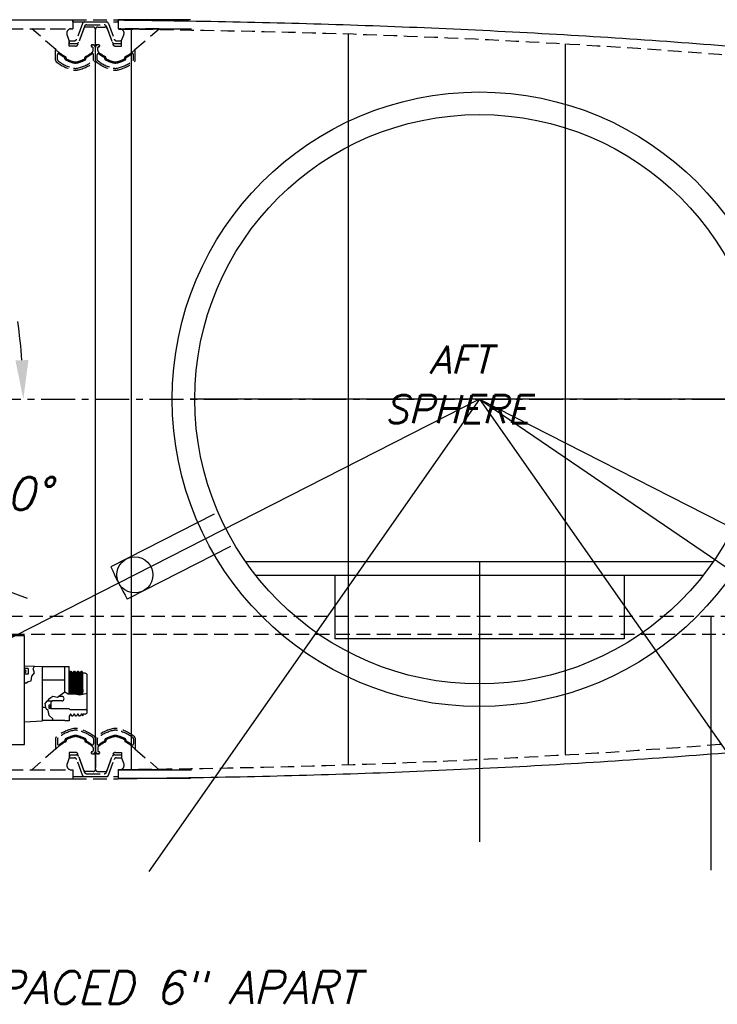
# Model space of a CAD drawing. Extents: x -135 to 10, y 84 to 175.
# Tile 39 of 53: x -52 to -32, y 131 to 158. Entities that reach past the tile are written whole.
import ezdxf

# ---------------------------------------------------------------- set-up
doc = ezdxf.new("R2010")
doc.units = 0
doc.header["$LTSCALE"] = 1.5
doc.header["$MEASUREMENT"] = 0
doc.linetypes.add('CENTER', pattern=[2, 1.25, -0.25, 0.25, -0.25])
doc.linetypes.add('HIDDEN', pattern=[0.375, 0.25, -0.125])
doc.layers.get('0').update_dxf_attribs({"linetype": 'CONTINUOUS'})
doc.layers.get('DEFPOINTS').update_dxf_attribs({"linetype": 'CONTINUOUS'})
for name, color, linetype in [('DIM', 1, 'CONTINUOUS'), ('HULL', 7, 'CONTINUOUS'), ('HULL_INSET', 4, 'CONTINUOUS'), ('J_BOX_FORW', 11, 'CONTINUOUS'), ('SPHERE_AFT', 7, 'CONTINUOUS'), ('STATION10', 60, 'CONTINUOUS'), ('STATION8', 150, 'CONTINUOUS'), ('STATION9', 201, 'CONTINUOUS'), ('V_BAND_COMPRESSION', 6, 'CONTINUOUS'), ('V_BAND_TENSION', 5, 'CONTINUOUS')]:
    doc.layers.add(name, color=color, linetype=linetype)
doc.styles.add('ENGR', font='Romans', dxfattribs={"oblique": 15})
doc.dimstyles.get("Standard").update_dxf_attribs({"dimtxt": 0.18, "dimasz": 0.18, "dimexe": 0.18, "dimexo": 0.0625, "dimgap": 0.09, "dimtad": 0, "dimtih": 1, "dimtoh": 1, "dimdec": 4, "dimzin": 0, "dimtxsty": 'STANDARD', "dimcen": 0.09, "dimazin": 3, "dimtfac": 1, "dimtdec": 4, "dimtofl": 0, "dimtmove": 0, "dimatfit": 3, "dimtolj": 1, "dimtzin": 0})

# ---------------------------------------------------------------- blocks, each defined once
blk = doc.blocks.new('*D9')
at = {"color": 0, "linetype": 'BYBLOCK'}
blk.add_line((-57.886, 144.38), (-51.462, 142.042), dxfattribs=at)
for start, end in [(4.1244, 8.2489), (331.7511, 335.8756)]:
    blk.add_arc((-66.578, 147.544), 15.006, start, end, dxfattribs=at)
for points in [[(-51.431, 148.63), (-51.79, 148.617), (-51.572, 147.544)], [(-53.049, 141.478), (-52.716, 141.343), (-52.477, 142.411)]]:
    blk.add_solid(points, dxfattribs=at)
at = {"layer": 'DEFPOINTS', "color": 0, "linetype": 'BYBLOCK'}
for p in [(-100.578, 147.544), (-66.578, 147.544), (0.489, 147.544), (-58.591, 144.637), (-51.976, 144.083)]:
    blk.add_point(p, dxfattribs=at)
at = {"color": 0, "linetype": 'BYBLOCK', "insert": (-51.8, 144.938), "char_height": 0.9, "attachment_point": 5, "style": 'ENGR'}
blk.add_mtext('\\A1;20°', dxfattribs=at)

msp = doc.modelspace()

# ---------------------------------------------------------------- linework, layer by layer
at = {"color": 4}
for p, q in [((-38.956, 147.544), (-52.999, 140.388)), ((-38.956, 147.544), (-24.912, 140.388)), ((-46.297, 144.364), (-49.152, 142.91)), ((-45.843, 143.473), (-48.698, 142.019))]:
    msp.add_line(p, q, dxfattribs=at)
at = {"color": 3}
for q in [(-48.1, 134.485), (-29.812, 134.485)]:
    msp.add_line((-38.956, 147.544), q, dxfattribs=at)
for p, q in [((-30.456, 147.544), (-46.956, 147.544)), ((-38.956, 147.544), (-31.928, 142.763)), ((-32.493, 143.044), (-45.418, 143.044)), ((-38.956, 143.044), (-38.956, 135.302)), ((-32.771, 142.669), (-45.14, 142.669)), ((-42.956, 142.669), (-42.956, 140.919)), ((-34.956, 142.669), (-34.956, 140.919)), ((-32.553, 141.544), (-32.553, 134.514)), ((-34.956, 140.919), (-42.956, 140.919))]:
    msp.add_line(p, q)
msp.add_circle((-48.489, 142.686), 0.5)
at = {"layer": 'HULL'}
for p, q in [((-63.203, 158.044), (-50.203, 158.044)), ((-50.203, 158.044), (-50.203, 157.794)), ((-46.953, 158.037), (-48.953, 158.037)), ((-48.953, 158.037), (-48.953, 157.794)), ((-49.578, 137.294), (-49.578, 157.794)), ((-48.953, 157.794), (-46.919, 157.794)), ((-50.203, 137.293), (-50.203, 137.043)), ((-48.953, 137.301), (-48.953, 137.051)), ((-48.953, 137.294), (-46.919, 137.294)), ((-63.203, 137.043), (-50.203, 137.043)), ((-46.953, 137.051), (-48.953, 137.051))]:
    msp.add_line(p, q, dxfattribs=at)
at = {"layer": 'HULL', "linetype": 'HIDDEN'}
for p, q in [((-63.203, 157.794), (-50.203, 157.794)), ((-89.655, 141.544), (-11.83, 141.544)), ((-88.48, 141.044), (-13.503, 141.044)), ((-63.203, 137.293), (-50.203, 137.293))]:
    msp.add_line(p, q, dxfattribs=at)
at = {"layer": 'HULL', "color": 1, "linetype": 'CENTER', "ltscale": 0.5}
msp.add_line((-100.578, 147.544), (0.489, 147.544), dxfattribs=at)
at = {"layer": 'HULL'}
for points, knots in [([(-48.953, 158.037), (-48.844, 158.036), (-48.734, 158.034), (-46.454, 158.006), (-44.283, 157.963), (-39.943, 157.811), (-37.774, 157.705), (-33.438, 157.434), (-31.272, 157.263), (-26.949, 156.829), (-24.789, 156.579), (-20.992, 155.991), (-19.351, 155.692), (-16.09, 154.995), (-14.47, 154.591), (-11.267, 153.65), (-9.684, 153.113), (-7.555, 152.287), (-6.986, 152.056), (-6.42, 151.815)], [74.600113, 74.600113, 74.600113, 74.600113, 74.928398, 74.928398, 81.436157, 81.436157, 87.943917, 87.943917, 94.451676, 94.451676, 100.959435, 100.959435, 105.945501, 105.945501, 110.931566, 110.931566, 115.917632, 115.917632, 117.752109, 117.752109, 117.752109, 117.752109]), ([(-48.953, 137.051), (-48.844, 137.052), (-48.734, 137.053), (-46.454, 137.081), (-44.283, 137.124), (-39.943, 137.277), (-37.774, 137.382), (-33.438, 137.654), (-31.272, 137.825), (-26.949, 138.258), (-24.789, 138.509), (-20.992, 139.096), (-19.351, 139.395), (-16.09, 140.093), (-14.47, 140.497), (-11.267, 141.437), (-9.684, 141.974), (-7.555, 142.8), (-6.986, 143.031), (-6.42, 143.272)], [74.600464, 74.600464, 74.600464, 74.600464, 74.928398, 74.928398, 81.436157, 81.436157, 87.943917, 87.943917, 94.451676, 94.451676, 100.959435, 100.959435, 105.945501, 105.945501, 110.931566, 110.931566, 115.917632, 115.917632, 117.752109, 117.752109, 117.752109, 117.752109])]:
    msp.add_open_spline(points, degree=3, knots=knots, dxfattribs=at)
at = {"layer": 'HULL', "linetype": 'HIDDEN'}
for points, knots in [([(-48.919, 157.786), (-47.139, 157.766), (-43.357, 157.701), (-37.574, 157.457), (-32.239, 157.106), (-27.572, 156.649), (-23.566, 156.163), (-19.56, 155.492), (-15.548, 154.631), (-11.533, 153.502), (-8.5, 152.41), (-6.804, 151.708), (-6.42, 151.544)], [74.636852, 74.636852, 74.636852, 74.636852, 79.979196, 85.984402, 91.998394, 96.017362, 100.048491, 104.104215, 108.197734, 112.354283, 116.605589, 117.858875, 117.858875, 117.858875, 117.858875]), ([(-48.953, 137.301), (-47.161, 137.322), (-43.368, 137.386), (-37.574, 137.63), (-32.239, 137.982), (-27.572, 138.439), (-23.566, 138.925), (-19.56, 139.596), (-15.548, 140.457), (-11.533, 141.586), (-8.5, 142.677), (-6.804, 143.379), (-6.42, 143.544)], [74.603382, 74.603382, 74.603382, 74.603382, 79.979196, 85.984402, 91.998394, 96.017362, 100.048491, 104.104215, 108.197734, 112.354283, 116.605589, 117.858875, 117.858875, 117.858875, 117.858875])]:
    msp.add_open_spline(points, degree=3, knots=knots, dxfattribs=at)
at = {"layer": 'HULL_INSET', "linetype": 'HIDDEN'}
for p, q in [((-50.672, 157.216), (-51.34, 157.794)), ((-51.34, 157.794), (-50.247, 157.794)), ((-49.9, 157.799), (-50.059, 157.363)), ((-49.641, 157.84), (-49.842, 157.84)), ((-49.578, 157.356), (-49.578, 157.777)), ((-49.578, 157.356), (-49.578, 157.777)), ((-49.516, 157.84), (-49.315, 157.84)), ((-49.256, 157.799), (-49.098, 157.363)), ((-47.816, 157.794), (-48.91, 157.794)), ((-48.484, 157.216), (-47.816, 157.794)), ((-50.303, 157.466), (-50.364, 157.624)), ((-50.303, 157.314), (-50.303, 157.466)), ((-48.853, 157.466), (-48.793, 157.624)), ((-48.853, 157.314), (-48.853, 157.466)), ((-50.129, 157.314), (-50.303, 157.314)), ((-49.696, 157.321), (-49.696, 157.321)), ((-49.666, 157.351), (-49.658, 157.351)), ((-49.666, 157.291), (-49.663, 157.291)), ((-49.658, 157.351), (-49.583, 157.351)), ((-49.643, 157.188), (-49.643, 157.271)), ((-49.498, 157.351), (-49.573, 157.351)), ((-49.513, 157.188), (-49.513, 157.271)), ((-49.49, 157.351), (-49.498, 157.351)), ((-49.49, 157.291), (-49.493, 157.291)), ((-49.46, 157.321), (-49.46, 157.321)), ((-49.027, 157.314), (-48.853, 157.314)), ((-50.39, 156.978), (-50.39, 156.998)), ((-49.869, 156.978), (-49.869, 156.998)), ((-49.288, 156.978), (-49.288, 156.998)), ((-48.766, 156.978), (-48.766, 156.998)), ((-50.39, 138.11), (-50.39, 138.089)), ((-49.868, 138.11), (-49.868, 138.089)), ((-49.287, 138.11), (-49.287, 138.089)), ((-48.766, 138.11), (-48.766, 138.089)), ((-50.672, 137.872), (-51.34, 137.294)), ((-49.643, 137.9), (-49.643, 137.816)), ((-49.513, 137.9), (-49.513, 137.816)), ((-48.484, 137.872), (-47.816, 137.294)), ((-50.303, 137.622), (-50.363, 137.463)), ((-50.129, 137.774), (-50.303, 137.774)), ((-50.303, 137.774), (-50.303, 137.622)), ((-49.9, 137.289), (-50.059, 137.724)), ((-49.696, 137.766), (-49.696, 137.766)), ((-49.666, 137.796), (-49.663, 137.796)), ((-49.666, 137.736), (-49.658, 137.736)), ((-49.658, 137.736), (-49.583, 137.736)), ((-49.578, 137.731), (-49.578, 137.31)), ((-49.578, 137.731), (-49.578, 137.31)), ((-49.498, 137.736), (-49.573, 137.736)), ((-49.49, 137.736), (-49.498, 137.736)), ((-49.49, 137.796), (-49.493, 137.796)), ((-49.46, 137.766), (-49.46, 137.766)), ((-49.256, 137.289), (-49.097, 137.724)), ((-49.027, 137.774), (-48.853, 137.774)), ((-48.853, 137.774), (-48.853, 137.622)), ((-48.853, 137.622), (-48.792, 137.463)), ((-51.34, 137.294), (-50.246, 137.294)), ((-47.816, 137.294), (-48.909, 137.294)), ((-49.64, 137.248), (-49.841, 137.248)), ((-49.515, 137.248), (-49.314, 137.248))]:
    msp.add_line(p, q, dxfattribs=at)
for centre, radius, start, end in [((-50.247, 157.669), 0.125, 90, 200.8617), ((-49.842, 157.777), 0.0625, 90, 160), ((-49.641, 157.777), 0.0625, 0, 90), ((-49.516, 157.777), 0.0625, 90, 180), ((-49.315, 157.777), 0.0625, 20, 90), ((-48.91, 157.669), 0.125, 339.1383, 90), ((-49.869, 158.036), 1.148, 225.61, 242.2629), ((-50.129, 157.389), 0.075, 270, 340), ((-49.666, 157.321), 0.03, 90, 180), ((-49.666, 157.321), 0.03, 180, 270), ((-49.663, 157.271), 0.02, 360, 90), ((-49.693, 157.188), 0.05, 309.3769, 360), ((-49.583, 157.356), 0.005, 270, 0), ((-49.573, 157.356), 0.005, 180, 270), ((-49.493, 157.271), 0.02, 90, 180), ((-49.463, 157.188), 0.05, 180, 230.6231), ((-49.49, 157.321), 0.03, 0, 90), ((-49.49, 157.321), 0.03, 270, 0), ((-49.027, 157.389), 0.075, 200, 270), ((-49.287, 158.036), 1.148, 297.7371, 314.39), ((-50.415, 156.998), 0.025, 0, 62.2629), ((-50.365, 156.978), 0.025, 180, 243.7935), ((-49.869, 157.985), 1.148, 243.7935, 253.1507), ((-50.129, 157.126), 0.25, 253.1507, 286.8493), ((-50.39, 157.985), 1.148, 286.8493, 296.2065), ((-49.894, 156.978), 0.025, 296.2065, 360), ((-49.844, 156.998), 0.025, 117.7371, 180), ((-50.39, 158.036), 1.148, 297.7371, 309.3769), ((-48.767, 158.036), 1.148, 230.6231, 242.2629), ((-49.313, 156.998), 0.025, 0, 62.2629), ((-49.263, 156.978), 0.025, 180, 243.7935), ((-48.767, 157.985), 1.148, 243.7935, 253.1507), ((-49.027, 157.126), 0.25, 253.1507, 286.8493), ((-49.287, 157.985), 1.148, 286.8493, 296.2065), ((-48.791, 156.978), 0.025, 296.2065, 0), ((-48.741, 156.998), 0.025, 117.7371, 180), ((-50.415, 138.089), 0.025, 297.7371, 360), ((-50.365, 138.11), 0.025, 116.2065, 180), ((-49.869, 137.102), 1.148, 106.8493, 116.2065), ((-50.129, 137.962), 0.25, 73.1507, 106.8493), ((-50.389, 137.102), 1.148, 63.7935, 73.1507), ((-49.893, 138.11), 0.025, 0, 63.7935), ((-49.843, 138.089), 0.025, 180, 242.2629), ((-49.312, 138.089), 0.025, 297.7371, 360), ((-49.262, 138.11), 0.025, 116.2065, 180), ((-48.766, 137.102), 1.148, 106.8493, 116.2065), ((-49.027, 137.962), 0.25, 73.1507, 106.8493), ((-49.287, 137.102), 1.148, 63.7935, 73.1507), ((-48.791, 138.11), 0.025, 0, 63.7935), ((-48.741, 138.089), 0.025, 180, 242.2629), ((-49.869, 137.051), 1.148, 117.7371, 134.39), ((-50.389, 137.051), 1.148, 50.6231, 62.2629), ((-49.663, 137.816), 0.02, 270, 0), ((-49.693, 137.9), 0.05, 0, 50.6231), ((-49.463, 137.9), 0.05, 129.3769, 180), ((-49.493, 137.816), 0.02, 180, 270), ((-48.766, 137.051), 1.148, 117.7371, 129.3769), ((-49.287, 137.051), 1.148, 45.61, 62.2629), ((-50.129, 137.699), 0.075, 20, 90), ((-49.666, 137.766), 0.03, 90, 180), ((-49.666, 137.766), 0.03, 180, 270), ((-49.583, 137.731), 0.005, 0, 90), ((-49.573, 137.731), 0.005, 90, 180), ((-49.49, 137.766), 0.03, 360, 90), ((-49.49, 137.766), 0.03, 270, 360), ((-49.027, 137.699), 0.075, 90, 160), ((-50.246, 137.419), 0.125, 159.1383, 270), ((-49.841, 137.31), 0.0625, 200, 270), ((-49.64, 137.31), 0.0625, 270, 0), ((-49.515, 137.31), 0.0625, 180, 270), ((-49.314, 137.31), 0.0625, 270, 340), ((-48.909, 137.419), 0.125, 270, 20.8617)]:
    msp.add_arc(centre, radius, start, end, dxfattribs=at)
at = {"layer": 'J_BOX_FORW'}
for p, q in [((-51.544, 140.997), (-59.544, 140.997)), ((-51.544, 137.997), (-51.544, 140.997)), ((-51.544, 140.098), (-51.544, 140.175)), ((-51.544, 140.175), (-51.262, 140.161)), ((-51.44, 140.098), (-51.544, 140.098)), ((-51.44, 140.098), (-51.44, 139.938)), ((-51.262, 140.161), (-51.044, 140.15)), ((-51.044, 138.65), (-51.044, 140.15)), ((-50.424, 140.141), (-51.044, 140.141)), ((-50.424, 140.15), (-50.304, 140.15)), ((-50.424, 139.438), (-50.424, 140.15)), ((-50.304, 139.386), (-50.304, 140.15)), ((-50.304, 139.965), (-50.272, 140.02)), ((-50.272, 140.02), (-50.254, 140.02)), ((-50.254, 140.02), (-50.222, 139.965)), ((-50.204, 139.965), (-50.172, 140.02)), ((-50.172, 140.02), (-50.154, 140.02)), ((-50.154, 140.02), (-50.122, 139.965)), ((-50.104, 139.965), (-50.072, 140.02)), ((-50.072, 140.02), (-50.054, 140.02)), ((-50.054, 140.02), (-50.022, 139.965)), ((-50.004, 139.965), (-49.972, 140.02)), ((-49.972, 140.02), (-49.954, 140.02)), ((-49.954, 140.02), (-49.924, 139.968)), ((-51.44, 139.938), (-51.544, 139.938)), ((-51.544, 139.717), (-51.544, 139.938)), ((-50.424, 139.778), (-51.044, 139.778)), ((-50.222, 139.965), (-50.204, 139.965)), ((-50.122, 139.965), (-50.104, 139.965)), ((-50.022, 139.965), (-50.004, 139.965)), ((-49.924, 139.38), (-49.924, 139.968)), ((-49.864, 139.964), (-49.924, 139.964)), ((-49.804, 139.898), (-49.804, 139.904)), ((-49.804, 138.901), (-49.804, 139.898)), ((-51.544, 138.625), (-51.544, 139.717)), ((-50.908, 139.201), (-50.761, 139.201)), ((-50.811, 139.181), (-50.811, 139.087)), ((-50.781, 139.181), (-50.811, 139.181)), ((-50.761, 139.201), (-50.781, 139.181)), ((-50.509, 139.201), (-50.761, 139.201)), ((-50.509, 139.326), (-50.582, 139.326)), ((-50.952, 139.022), (-51.044, 139.022)), ((-50.811, 139.002), (-50.811, 138.99)), ((-50.811, 138.99), (-50.315, 138.99)), ((-50.315, 138.99), (-50.286, 138.961)), ((-50.286, 138.961), (-49.864, 138.961)), ((-51.544, 138.625), (-51.044, 138.65)), ((-50.766, 138.659), (-51.044, 138.659)), ((-50.424, 138.659), (-50.766, 138.659)), ((-50.424, 138.65), (-50.424, 138.659)), ((-50.304, 138.65), (-50.424, 138.65)), ((-50.272, 138.835), (-50.304, 138.78)), ((-50.304, 138.78), (-50.304, 138.65)), ((-50.254, 138.835), (-50.272, 138.835)), ((-50.222, 138.78), (-50.254, 138.835)), ((-50.204, 138.78), (-50.222, 138.78)), ((-50.172, 138.835), (-50.204, 138.78)), ((-50.154, 138.835), (-50.172, 138.835)), ((-50.122, 138.78), (-50.154, 138.835)), ((-50.104, 138.78), (-50.122, 138.78)), ((-50.072, 138.835), (-50.104, 138.78)), ((-50.054, 138.835), (-50.072, 138.835)), ((-50.022, 138.78), (-50.054, 138.835)), ((-50.004, 138.78), (-50.022, 138.78)), ((-49.972, 138.835), (-50.004, 138.78)), ((-49.954, 138.835), (-49.972, 138.835)), ((-49.924, 138.783), (-49.954, 138.835)), ((-49.924, 138.835), (-49.924, 138.783)), ((-49.864, 138.835), (-49.924, 138.835)), ((-49.804, 138.901), (-49.804, 138.895)), ((-59.544, 137.997), (-51.544, 137.997))]:
    msp.add_line(p, q, dxfattribs=at)
at = {"layer": 'J_BOX_FORW', "color": 5}
for p, q in [((-51.536, 140.098), (-51.536, 139.938)), ((-51.299, 140.091), (-51.262, 140.161)), ((-51.264, 139.976), (-51.299, 140.091)), ((-50.3, 139.386), (-50.272, 140.02)), ((-50.254, 140.02), (-50.282, 139.386)), ((-50.201, 139.386), (-50.172, 140.02)), ((-50.154, 140.02), (-50.183, 139.386)), ((-50.1, 139.381), (-50.072, 140.02)), ((-50.054, 140.02), (-50.082, 139.378)), ((-50, 139.365), (-49.972, 140.02)), ((-49.954, 140.02), (-49.982, 139.368)), ((-51.5, 139.69), (-51.438, 139.734)), ((-51.438, 139.734), (-51.353, 139.755)), ((-51.353, 139.755), (-51.341, 139.881)), ((-51.341, 139.881), (-51.264, 139.976)), ((-50.255, 139.386), (-50.222, 139.965)), ((-50.204, 139.965), (-50.234, 139.386)), ((-50.152, 139.384), (-50.122, 139.965)), ((-50.104, 139.965), (-50.136, 139.383)), ((-50.05, 139.371), (-50.022, 139.965)), ((-50.004, 139.965), (-50.032, 139.368)), ((-49.95, 139.375), (-49.924, 139.925)), ((-51.544, 139.717), (-51.5, 139.69)), ((-49.924, 139.513), (-49.932, 139.378)), ((-50.97, 139.13), (-50.908, 139.201)), ((-50.879, 139.235), (-50.908, 139.201)), ((-50.877, 139.236), (-50.879, 139.235)), ((-50.811, 139.282), (-50.877, 139.236)), ((-50.756, 139.319), (-50.811, 139.282)), ((-50.623, 139.291), (-50.756, 139.319)), ((-50.556, 139.348), (-50.623, 139.291)), ((-50.423, 139.438), (-50.556, 139.348)), ((-50.332, 139.386), (-50.423, 139.438)), ((-50.191, 139.386), (-50.332, 139.386)), ((-50.097, 139.381), (-50.191, 139.386)), ((-50.009, 139.363), (-50.097, 139.381)), ((-49.804, 139.404), (-50.009, 139.363)), ((-50.945, 138.979), (-50.97, 139.13)), ((-50.882, 138.937), (-50.945, 138.979)), ((-50.879, 138.892), (-50.882, 138.937)), ((-50.863, 139.087), (-50.863, 139.002)), ((-50.811, 139.087), (-50.863, 139.087)), ((-50.863, 139.002), (-50.811, 139.002)), ((-50.811, 139.087), (-50.811, 139.002)), ((-50.861, 138.794), (-50.879, 138.892)), ((-50.756, 138.709), (-50.861, 138.794)), ((-50.766, 138.659), (-50.756, 138.709))]:
    msp.add_line(p, q, dxfattribs=at)
at = {"layer": 'J_BOX_FORW', "color": 7}
for centre, radius, start, end in [((-51.524, 140.018), 0.0275, 90, 270), ((-51.524, 140.018), 0.0275, 270, 90), ((-50.82, 139.045), 0.0144, 90, 270), ((-50.82, 139.045), 0.0144, 270, 90)]:
    msp.add_arc(centre, radius, start, end, dxfattribs=at)
at = {"layer": 'J_BOX_FORW'}
for centre, radius, start, end in [((-49.864, 139.904), 0.06, 0, 90), ((-50.509, 139.263), 0.0625, 270, 90), ((-49.864, 138.901), 0.06, 0, 90), ((-49.864, 138.895), 0.06, 270, 0)]:
    msp.add_arc(centre, radius, start, end, dxfattribs=at)
at = {"layer": 'SPHERE_AFT'}
for radius in [8.5, 7.875]:
    msp.add_circle((-38.956, 147.544), radius, dxfattribs=at)
msp.add_arc((-38.956, 147.544), 11.2, 204.4413, 209.5587, dxfattribs=at)
at = {"layer": 'STATION10'}
msp.add_line((-36.578, 137.718), (-36.578, 157.378), dxfattribs=at)
at = {"layer": 'STATION8'}
msp.add_line((-48.578, 137.314), (-48.578, 157.782), dxfattribs=at)
at = {"layer": 'STATION9'}
msp.add_line((-42.578, 137.443), (-42.578, 157.653), dxfattribs=at)
at = {"layer": 'V_BAND_COMPRESSION', "linetype": 'HIDDEN'}
for p, q in [((-50.681, 156.921), (-50.681, 157.212)), ((-49.696, 157.321), (-49.696, 157.321)), ((-49.666, 157.351), (-49.658, 157.351)), ((-49.666, 157.291), (-49.663, 157.291)), ((-49.643, 157.188), (-49.643, 157.271)), ((-49.578, 156.921), (-49.578, 157.271)), ((-49.578, 156.921), (-49.578, 157.271)), ((-49.513, 157.188), (-49.513, 157.271)), ((-49.49, 157.351), (-49.498, 157.351)), ((-49.49, 157.291), (-49.493, 157.291)), ((-49.46, 157.321), (-49.46, 157.321)), ((-48.476, 156.921), (-48.476, 157.212)), ((-50.631, 156.935), (-50.631, 157.075)), ((-50.42, 156.959), (-50.42, 156.98)), ((-50.39, 156.978), (-50.39, 156.998)), ((-49.869, 156.978), (-49.869, 156.998)), ((-49.839, 156.959), (-49.839, 156.98)), ((-49.628, 156.935), (-49.628, 157.075)), ((-49.528, 156.935), (-49.528, 157.075)), ((-49.318, 156.959), (-49.318, 156.98)), ((-49.288, 156.978), (-49.288, 156.998)), ((-48.766, 156.978), (-48.766, 156.998)), ((-48.736, 156.959), (-48.736, 156.98)), ((-48.526, 156.935), (-48.526, 157.075)), ((-50.68, 138.166), (-50.68, 137.875)), ((-50.63, 138.153), (-50.63, 138.012)), ((-50.42, 138.128), (-50.42, 138.107)), ((-50.39, 138.11), (-50.39, 138.089)), ((-49.868, 138.11), (-49.868, 138.089)), ((-49.838, 138.128), (-49.838, 138.107)), ((-49.628, 138.153), (-49.628, 138.012)), ((-49.578, 138.166), (-49.578, 137.816)), ((-49.578, 138.166), (-49.578, 137.816)), ((-49.528, 138.153), (-49.528, 138.012)), ((-49.317, 138.128), (-49.317, 138.107)), ((-49.287, 138.11), (-49.287, 138.089)), ((-48.766, 138.11), (-48.766, 138.089)), ((-48.736, 138.128), (-48.736, 138.107)), ((-48.525, 138.153), (-48.525, 138.012)), ((-48.476, 138.166), (-48.476, 137.875)), ((-49.643, 137.9), (-49.643, 137.816)), ((-49.513, 137.9), (-49.513, 137.816)), ((-49.696, 137.766), (-49.696, 137.766)), ((-49.666, 137.796), (-49.663, 137.796)), ((-49.666, 137.736), (-49.658, 137.736)), ((-49.49, 137.736), (-49.498, 137.736)), ((-49.49, 137.796), (-49.493, 137.796)), ((-49.46, 137.766), (-49.46, 137.766))]:
    msp.add_line(p, q, dxfattribs=at)
for centre, radius, start, end in [((-50.676, 157.212), 0.005, 45.61, 180), ((-49.869, 158.036), 1.148, 225.61, 242.2629), ((-49.666, 157.321), 0.03, 90, 180), ((-49.666, 157.321), 0.03, 180, 270), ((-49.663, 157.271), 0.02, 360, 90), ((-49.693, 157.188), 0.05, 309.3769, 360), ((-49.658, 157.271), 0.08, 360, 90), ((-49.498, 157.271), 0.08, 90, 180), ((-49.493, 157.271), 0.02, 90, 180), ((-49.463, 157.188), 0.05, 180, 230.6231), ((-49.49, 157.321), 0.03, 0, 90), ((-49.49, 157.321), 0.03, 270, 0), ((-49.287, 158.036), 1.148, 297.7371, 314.39), ((-48.481, 157.212), 0.005, 0, 134.39), ((-50.631, 156.921), 0.05, 180, 231.2295), ((-49.934, 157.789), 1.163, 231.2295, 257.6237), ((-50.601, 157.075), 0.03, 52.7267, 180), ((-50.601, 156.935), 0.03, 180, 232.017), ((-49.934, 157.789), 1.114, 232.017, 256.9064), ((-49.869, 158.036), 1.178, 232.7267, 241.3963), ((-50.445, 156.98), 0.025, 0, 61.3963), ((-50.395, 156.959), 0.025, 180, 242.8617), ((-49.869, 157.985), 1.178, 242.8617, 253.711), ((-50.415, 156.998), 0.025, 0, 62.2629), ((-50.365, 156.978), 0.025, 180, 243.7935), ((-49.869, 157.985), 1.148, 243.7935, 253.1507), ((-50.129, 157.126), 0.25, 253.1507, 286.8493), ((-50.325, 157.789), 1.163, 282.3763, 308.7705), ((-50.325, 157.789), 1.114, 283.0936, 307.983), ((-50.39, 157.985), 1.178, 286.289, 297.1383), ((-50.39, 157.985), 1.148, 286.8493, 296.2065), ((-49.894, 156.978), 0.025, 296.2065, 360), ((-49.844, 156.998), 0.025, 117.7371, 180), ((-50.39, 158.036), 1.148, 297.7371, 309.3769), ((-49.864, 156.959), 0.025, 297.1383, 0), ((-49.814, 156.98), 0.025, 118.6037, 180), ((-50.39, 158.036), 1.178, 298.6037, 307.2733), ((-49.658, 157.075), 0.03, 0, 127.2733), ((-49.658, 156.935), 0.03, 307.983, 360), ((-49.628, 156.921), 0.05, 308.7705, 360), ((-49.528, 156.921), 0.05, 180, 231.2295), ((-48.831, 157.789), 1.163, 231.2295, 257.6237), ((-49.498, 157.075), 0.03, 52.7267, 180), ((-49.498, 156.935), 0.03, 180, 232.017), ((-48.831, 157.789), 1.114, 232.017, 256.9064), ((-48.767, 158.036), 1.148, 230.6231, 242.2629), ((-48.767, 158.036), 1.178, 232.7267, 241.3963), ((-49.343, 156.98), 0.025, 0, 61.3963), ((-49.293, 156.959), 0.025, 180, 242.8617), ((-48.767, 157.985), 1.178, 242.8617, 253.711), ((-49.313, 156.998), 0.025, 0, 62.2629), ((-49.263, 156.978), 0.025, 180, 243.7935), ((-48.767, 157.985), 1.148, 243.7935, 253.1507), ((-49.027, 157.126), 0.25, 253.1507, 286.8493), ((-49.223, 157.789), 1.163, 282.3763, 308.7705), ((-49.223, 157.789), 1.114, 283.0936, 307.983), ((-49.287, 157.985), 1.178, 286.289, 297.1383), ((-49.287, 157.985), 1.148, 286.8493, 296.2065), ((-48.791, 156.978), 0.025, 296.2065, 0), ((-48.741, 156.998), 0.025, 117.7371, 180), ((-48.761, 156.959), 0.025, 297.1383, 0), ((-48.711, 156.98), 0.025, 118.6037, 180), ((-49.287, 158.036), 1.178, 298.6037, 307.2733), ((-48.556, 157.075), 0.03, 0, 127.2733), ((-48.556, 156.935), 0.03, 307.983, 360), ((-48.526, 156.921), 0.05, 308.7705, 360), ((-50.129, 157.095), 0.25, 253.711, 286.289), ((-50.129, 156.948), 0.25, 256.9064, 283.0936), ((-50.129, 156.897), 0.25, 257.6237, 282.3763), ((-49.027, 157.095), 0.25, 253.711, 286.289), ((-49.027, 156.948), 0.25, 256.9064, 283.0936), ((-49.027, 156.897), 0.25, 257.6237, 282.3763), ((-49.933, 137.299), 1.163, 102.3763, 128.7705), ((-49.933, 137.299), 1.114, 103.0936, 127.983), ((-50.129, 138.14), 0.25, 76.9064, 103.0936), ((-50.129, 138.19), 0.25, 77.6237, 102.3763), ((-50.325, 137.299), 1.163, 51.2295, 77.6237), ((-50.325, 137.299), 1.114, 52.017, 76.9064), ((-48.831, 137.299), 1.163, 102.3763, 128.7705), ((-48.831, 137.299), 1.114, 103.0936, 127.983), ((-49.027, 138.14), 0.25, 76.9064, 103.0936), ((-49.027, 138.19), 0.25, 77.6237, 102.3763), ((-49.222, 137.299), 1.163, 51.2295, 77.6237), ((-49.222, 137.299), 1.114, 52.017, 76.9064), ((-50.63, 138.166), 0.05, 128.7705, 180), ((-50.6, 138.153), 0.03, 127.983, 180), ((-50.445, 138.107), 0.025, 298.6037, 0), ((-50.395, 138.128), 0.025, 117.1383, 180), ((-49.869, 137.102), 1.178, 106.289, 117.1383), ((-50.415, 138.089), 0.025, 297.7371, 360), ((-50.365, 138.11), 0.025, 116.2065, 180), ((-49.869, 137.102), 1.148, 106.8493, 116.2065), ((-50.129, 137.962), 0.25, 73.1507, 106.8493), ((-50.129, 137.993), 0.25, 73.711, 106.289), ((-50.389, 137.102), 1.178, 62.8617, 73.711), ((-50.389, 137.102), 1.148, 63.7935, 73.1507), ((-49.893, 138.11), 0.025, 0, 63.7935), ((-49.843, 138.089), 0.025, 180, 242.2629), ((-49.863, 138.128), 0.025, 360, 62.8617), ((-49.813, 138.107), 0.025, 180, 241.3963), ((-49.658, 138.153), 0.03, 0, 52.017), ((-49.628, 138.166), 0.05, 0, 51.2295), ((-49.528, 138.166), 0.05, 128.7705, 180), ((-49.498, 138.153), 0.03, 127.983, 180), ((-49.342, 138.107), 0.025, 298.6037, 360), ((-49.292, 138.128), 0.025, 117.1383, 180), ((-48.766, 137.102), 1.178, 106.289, 117.1383), ((-49.312, 138.089), 0.025, 297.7371, 360), ((-49.262, 138.11), 0.025, 116.2065, 180), ((-48.766, 137.102), 1.148, 106.8493, 116.2065), ((-49.027, 137.962), 0.25, 73.1507, 106.8493), ((-49.027, 137.993), 0.25, 73.711, 106.289), ((-49.287, 137.102), 1.178, 62.8617, 73.711), ((-49.287, 137.102), 1.148, 63.7935, 73.1507), ((-48.791, 138.11), 0.025, 0, 63.7935), ((-48.741, 138.089), 0.025, 180, 242.2629), ((-48.761, 138.128), 0.025, 360, 62.8617), ((-48.711, 138.107), 0.025, 180, 241.3963), ((-48.555, 138.153), 0.03, 0, 52.017), ((-48.526, 138.166), 0.05, 0, 51.2295), ((-50.675, 137.875), 0.005, 180, 314.39), ((-49.869, 137.051), 1.148, 117.7371, 134.39), ((-50.6, 138.012), 0.03, 180, 307.2733), ((-49.869, 137.051), 1.178, 118.6037, 127.2733), ((-50.389, 137.051), 1.148, 50.6231, 62.2629), ((-50.389, 137.051), 1.178, 52.7267, 61.3963), ((-49.658, 138.012), 0.03, 232.7267, 360), ((-49.663, 137.816), 0.02, 270, 0), ((-49.693, 137.9), 0.05, 0, 50.6231), ((-49.658, 137.816), 0.08, 270, 0), ((-49.498, 137.816), 0.08, 180, 270), ((-49.498, 138.012), 0.03, 180, 307.2733), ((-49.463, 137.9), 0.05, 129.3769, 180), ((-49.493, 137.816), 0.02, 180, 270), ((-48.766, 137.051), 1.148, 117.7371, 129.3769), ((-48.766, 137.051), 1.178, 118.6037, 127.2733), ((-49.287, 137.051), 1.148, 45.61, 62.2629), ((-49.287, 137.051), 1.178, 52.7267, 61.3963), ((-48.555, 138.012), 0.03, 232.7267, 360), ((-48.481, 137.875), 0.005, 225.61, 360), ((-49.666, 137.766), 0.03, 90, 180), ((-49.666, 137.766), 0.03, 180, 270), ((-49.49, 137.766), 0.03, 360, 90), ((-49.49, 137.766), 0.03, 270, 360)]:
    msp.add_arc(centre, radius, start, end, dxfattribs=at)
at = {"layer": 'V_BAND_TENSION', "linetype": 'HIDDEN'}
for p, q in [((-50.203, 158.044), (-48.953, 158.044)), ((-50.203, 157.981), (-50.203, 158.044)), ((-50.203, 157.981), (-48.953, 157.981)), ((-49.878, 157.982), (-49.279, 157.982)), ((-49.869, 157.982), (-49.287, 157.982)), ((-48.953, 157.981), (-48.953, 158.044)), ((-49.94, 157.938), (-50.098, 157.504)), ((-49.884, 157.858), (-50.042, 157.424)), ((-49.822, 157.902), (-49.335, 157.902)), ((-49.272, 157.858), (-49.114, 157.424)), ((-49.216, 157.938), (-49.058, 157.504)), ((-50.203, 157.461), (-50.16, 157.461)), ((-48.996, 157.461), (-48.953, 157.461)), ((-50.203, 157.381), (-50.104, 157.381)), ((-49.052, 157.381), (-48.953, 157.381)), ((-50.203, 137.707), (-50.104, 137.707)), ((-50.203, 137.627), (-50.16, 137.627)), ((-49.94, 137.149), (-50.098, 137.583)), ((-49.884, 137.229), (-50.042, 137.663)), ((-49.272, 137.229), (-49.114, 137.663)), ((-49.216, 137.149), (-49.058, 137.583)), ((-49.052, 137.707), (-48.953, 137.707)), ((-48.996, 137.627), (-48.953, 137.627)), ((-50.203, 137.106), (-48.953, 137.106)), ((-50.203, 137.106), (-50.203, 137.044)), ((-50.203, 137.044), (-48.953, 137.044)), ((-49.878, 137.106), (-49.278, 137.106)), ((-49.869, 137.106), (-49.287, 137.106)), ((-49.822, 137.186), (-49.334, 137.186)), ((-48.953, 137.106), (-48.953, 137.044))]:
    msp.add_line(p, q, dxfattribs=at)
at = {"layer": 'V_BAND_TENSION'}
for p, q in [((-50.298, 157.461), (-50.203, 157.461)), ((-50.298, 157.381), (-50.298, 157.461)), ((-48.953, 157.461), (-48.858, 157.461)), ((-48.858, 157.381), (-48.858, 157.461)), ((-50.298, 157.381), (-50.203, 157.381)), ((-48.953, 157.381), (-48.858, 157.381)), ((-50.298, 137.707), (-50.203, 137.707)), ((-50.298, 137.707), (-50.298, 137.627)), ((-50.298, 137.627), (-50.203, 137.627)), ((-48.953, 137.707), (-48.858, 137.707)), ((-48.953, 137.627), (-48.858, 137.627)), ((-48.858, 137.707), (-48.858, 137.627))]:
    msp.add_line(p, q, dxfattribs=at)
at = {"layer": 'V_BAND_TENSION', "linetype": 'HIDDEN'}
for centre, start, end in [((-49.878, 157.916), 90, 160), ((-49.279, 157.916), 20, 90), ((-49.822, 157.836), 90, 160), ((-49.335, 157.836), 20, 90), ((-50.16, 157.527), 270, 340), ((-48.996, 157.527), 200, 270), ((-50.104, 157.447), 270, 340), ((-49.052, 157.447), 200, 270), ((-50.16, 137.561), 20, 90), ((-50.104, 137.641), 20, 90), ((-49.052, 137.641), 90, 160), ((-48.996, 137.561), 90, 160), ((-49.878, 137.172), 200, 270), ((-49.822, 137.252), 200, 270), ((-49.334, 137.252), 270, 340), ((-49.278, 137.172), 270, 340)]:
    msp.add_arc(centre, 0.066, start, end, dxfattribs=at)

# ---------------------------------------------------------------- texts
at = {"layer": 'HULL', "color": 1, "style": 'ENGR', "oblique": 15}
msp.add_text('STATIONS ARE SPACED 6" APART', height=0.9, dxfattribs=at).set_placement((-62.111, 130.824))
at = {"layer": 'SPHERE_AFT', "style": 'ENGR', "oblique": 15}
for s, p in [('AFT', (-40.342, 148.253)), ('SPHERE', (-41.584, 146.887))]:
    msp.add_text(s, height=0.7695, dxfattribs=at).set_placement(p)

# ---------------------------------------------------------------- dimensions: what is measured, and where the dimension line sits
at = {"layer": 'DIM'}
dim = msp.add_angular_dim_2l(base=(-51.976, 144.083), line1=((-66.578, 147.544), (-58.591, 144.637)), line2=((-100.578, 147.544), (0.489, 147.544)), dimstyle='STANDARD', override={"dimscale": 6, "dimtxt": 0.15, "dimexo": 0.125, "dimdec": 0, "dimtxsty": 'ENGR', "dimtdec": 0}, dxfattribs=at)
dim.commit()
dim.dimension.update_dxf_attribs({"geometry": '*D9', "text_midpoint": (-51.8, 144.938)})

doc.saveas('drawing.dxf')
